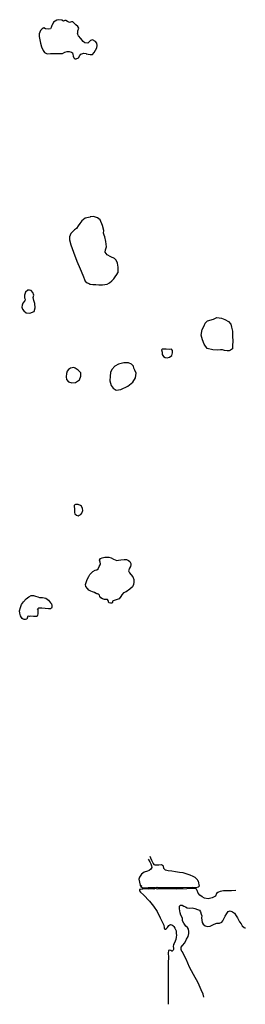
# Model space of a CAD drawing. Extents: x 230225 to 235726, y 861379 to 885338.
import ezdxf

# ---------------------------------------------------------------- set-up
doc = ezdxf.new("R2010")
doc.units = 0
doc.header["$LTSCALE"] = 800
doc.layers.add('WETLANDS', color=11, linetype='CONTINUOUS')

msp = doc.modelspace()

# ---------------------------------------------------------------- linework, layer by layer
at = {"layer": 'WETLANDS', "color": 0}
for points in [[(231128, 885327), (231054, 885277), (231019, 885206), (231012, 885197), (230996, 885151), (230978, 885114), (230930, 885110), (230856, 885119), (230812, 885137), (230770, 885116), (230731, 885077), (230703, 884992), (230704, 884926), (230718, 884848), (230734, 884767), (230757, 884678), (230795, 884587), (230833, 884541), (230893, 884508), (230979, 884519), (231055, 884519), (231141, 884515), (231269, 884518), (231324, 884549), (231382, 884563), (231431, 884566), (231486, 884549), (231517, 884531), (231524, 884501), (231531, 884448), (231544, 884408), (231573, 884389), (231604, 884383), (231656, 884410), (231690, 884463), (231720, 884499), (231792, 884520), (231846, 884516), (231850, 884509), (231898, 884496), (231942, 884488), (231997, 884490), (232043, 884541), (232107, 884654), (232118, 884713), (232109, 884771), (232070, 884810), (232001, 884847), (231955, 884829), (231909, 884793), (231887, 884771), (231814, 884775), (231777, 884811), (231716, 884877), (231658, 884943), (231651, 884965), (231638, 884998), (231644, 885022), (231647, 885069), (231664, 885131), (231640, 885173), (231592, 885211), (231550, 885250), (231520, 885285), (231490, 885283), (231444, 885273), (231394, 885298), (231354, 885319), (231325, 885316), (231294, 885305), (231253, 885329), (231165, 885338)], [(231943, 880534), (231818, 880508), (231744, 880445), (231695, 880380), (231651, 880321), (231614, 880261), (231560, 880223), (231475, 880135), (231440, 880051), (231443, 879982), (231470, 879860), (231538, 879680), (231621, 879460), (231702, 879276), (231761, 879122), (231825, 878977), (231870, 878937), (231932, 878912), (231930, 878905), (232011, 878897), (232082, 878894), (232154, 878884), (232248, 878886), (232300, 878896), (232361, 878904), (232415, 878934), (232474, 878982), (232522, 879034), (232557, 879081), (232596, 879138), (232618, 879176), (232624, 879189), (232630, 879315), (232611, 879411), (232580, 879490), (232534, 879528), (232445, 879570), (232356, 879615), (232306, 879681), (232318, 879735), (232339, 879809), (232323, 879941), (232304, 880053), (232283, 880098), (232266, 880140), (232278, 880206), (232242, 880333), (232185, 880471), (232120, 880517), (232024, 880548), (231940, 880544)], [(230428, 878754), (230369, 878711), (230346, 878638), (230345, 878574), (230356, 878534), (230354, 878509), (230351, 878497), (230340, 878485), (230305, 878437), (230283, 878389), (230276, 878345), (230291, 878296), (230330, 878254), (230380, 878209), (230474, 878193), (230578, 878241), (230602, 878329), (230592, 878435), (230567, 878503), (230556, 878581), (230571, 878636), (230547, 878703), (230503, 878751), (230468, 878759)], [(234798, 877341), (234724, 877445), (234678, 877548), (234652, 877665), (234673, 877801), (234721, 877892), (234743, 877957), (234805, 878007), (234947, 878050), (235033, 878092), (235149, 878075), (235230, 878043), (235319, 877993), (235370, 877929), (235390, 877859), (235411, 877758), (235416, 877638), (235419, 877516), (235417, 877410), (235414, 877333), (235363, 877299), (235328, 877284), (235284, 877282), (235215, 877292), (235166, 877301), (235121, 877301), (235036, 877299), (234937, 877308)], [(233685, 877303), (233699, 877244), (233701, 877189), (233731, 877139), (233771, 877117), (233824, 877108), (233878, 877123), (233931, 877166), (233947, 877232), (233954, 877292), (233924, 877320), (233869, 877311), (233794, 877322), (233742, 877321), (233708, 877318)], [(232878, 876988), (232762, 876987), (232637, 876957), (232544, 876906), (232474, 876829), (232442, 876753), (232430, 876666), (232424, 876548), (232454, 876439), (232501, 876371), (232581, 876325), (232695, 876337), (232863, 876423), (232987, 876516), (233052, 876622), (233065, 876735), (233033, 876806), (233006, 876858), (232999, 876911), (232948, 876957)], [(231468, 876862), (231416, 876826), (231384, 876785), (231363, 876731), (231356, 876651), (231366, 876586), (231413, 876527), (231495, 876503), (231586, 876513), (231682, 876574), (231717, 876662), (231714, 876748), (231655, 876807), (231577, 876862), (231544, 876871)], [(231555, 873513), (231552, 873494), (231551, 873484), (231561, 873445), (231560, 873409), (231559, 873370), (231560, 873348), (231574, 873314), (231607, 873278), (231649, 873267), (231677, 873280), (231719, 873298), (231744, 873330), (231763, 873392), (231757, 873440), (231729, 873498), (231706, 873518), (231652, 873537), (231633, 873539), (231587, 873537), (231566, 873533)], [(232111, 871364), (232090, 871379), (232053, 871396), (232000, 871412), (231962, 871429), (231911, 871456), (231877, 871500), (231841, 871546), (231833, 871595), (231843, 871646), (231874, 871718), (231910, 871785), (231932, 871836), (231968, 871873), (232008, 871911), (232067, 871940), (232108, 871955), (232141, 871974), (232166, 872031), (232186, 872076), (232192, 872100), (232184, 872137), (232176, 872161), (232173, 872189), (232196, 872224), (232240, 872245), (232302, 872258), (232396, 872262), (232452, 872240), (232512, 872212), (232552, 872194), (232596, 872182), (232636, 872186), (232693, 872194), (232771, 872205), (232830, 872206), (232877, 872180), (232913, 872150), (232939, 872105), (232939, 872069), (232924, 872031), (232905, 871990), (232879, 871930), (232903, 871877), (232937, 871834), (232985, 871778), (233008, 871718), (233009, 871648), (233002, 871596), (232972, 871536), (232913, 871479), (232823, 871413), (232760, 871392), (232712, 871342), (232689, 871305), (232648, 871247), (232554, 871210), (232501, 871197), (232492, 871185), (232486, 871156), (232479, 871139), (232443, 871143), (232408, 871151), (232390, 871167), (232388, 871191), (232386, 871208), (232365, 871227), (232338, 871232), (232292, 871232), (232241, 871245), (232206, 871269), (232181, 871306), (232171, 871333), (232143, 871359), (232097, 871376), (232050, 871399)], [(230666, 870999), (230667, 870972), (230668, 870922), (230667, 870883), (230661, 870846), (230654, 870825), (230645, 870816), (230629, 870813), (230607, 870812), (230564, 870813), (230500, 870820), (230465, 870819), (230439, 870821), (230420, 870814), (230413, 870799), (230410, 870779), (230397, 870751), (230370, 870740), (230338, 870742), (230311, 870752), (230289, 870769), (230269, 870791), (230249, 870835), (230233, 870893), (230225, 870957), (230242, 871031), (230274, 871104), (230316, 871174), (230384, 871243), (230445, 871298), (230504, 871326), (230564, 871328), (230610, 871314), (230666, 871291), (230712, 871275), (230780, 871276), (230825, 871270), (230861, 871262), (230893, 871234), (230930, 871214), (230956, 871183), (230980, 871152), (230998, 871120), (231007, 871081), (231008, 871036), (230998, 871016), (230976, 871005), (230925, 871006), (230846, 871010), (230762, 871022), (230711, 871022), (230688, 871018), (230668, 871001), (230664, 870989)]]:
    msp.add_lwpolyline(points, close=True, dxfattribs=at)
for points in [[(235491, 864148), (235392, 864144), (235270, 864139), (235192, 864138), (235109, 864127), (235068, 864111), (235054, 864103), (235026, 864073), (234996, 864012), (234917, 863971), (234817, 863945), (234733, 863959), (234672, 863991), (234620, 864032), (234577, 864084), (234555, 864146), (234535, 864179), (234506, 864200), (234302, 864187), (234050, 864181), (233756, 864191), (233587, 864182), (233555, 864190), (233562, 864224), (233571, 864226), (233590, 864224), (233590, 864224), (233890, 864222), (234069, 864222), (234121, 864224), (234210, 864224), (234427, 864229), (234528, 864225), (234587, 864235), (234609, 864264), (234604, 864286), (234591, 864338), (234583, 864376), (234579, 864379), (234557, 864410), (234502, 864461), (234453, 864486), (234383, 864523), (234311, 864545), (234208, 864576), (234125, 864585), (234027, 864603), (233932, 864615), (233849, 864628), (233784, 864641), (233742, 864686), (233730, 864738), (233681, 864775), (233617, 864767), (233527, 864764), (233512, 864776), (233483, 864812), (233464, 864848), (233450, 864877), (233422, 864932), (233407, 864978)], [(233358, 864907), (233397, 864845), (233426, 864795), (233439, 864748), (233443, 864704), (233424, 864664), (233385, 864636), (233343, 864616), (233261, 864592), (233195, 864545), (233145, 864476), (233130, 864426), (233143, 864352), (233161, 864276), (233202, 864246), (233159, 864279), (233178, 864247), (233216, 864215), (233257, 864215), (233355, 864220), (233448, 864221), (233520, 864222), (233539, 864223), (233540, 864209), (233537, 864198), (233536, 864193), (233499, 864181), (233433, 864185), (233356, 864182), (233280, 864185), (233229, 864181), (233171, 864175), (233149, 864169), (233146, 864155), (233146, 864139), (233168, 864106), (233245, 864046), (233389, 863889), (233488, 863767), (233574, 863637), (233648, 863480), (233737, 863306), (233747, 863239), (233754, 863218), (233763, 863211), (233782, 863207), (233808, 863223), (233832, 863251), (233849, 863272), (233846, 863272), (233864, 863295), (233884, 863309), (233886, 863311), (233898, 863318), (233932, 863314), (233958, 863295), (233985, 863270), (234009, 863232), (234023, 863199), (234036, 863167), (234044, 863100), (234049, 863065), (234043, 863014), (234029, 862953), (234016, 862913), (233992, 862862), (233976, 862837), (233970, 862788), (233971, 862741), (233971, 862710), (233963, 862693), (233950, 862676), (233940, 862674), (233931, 862675), (233913, 862688), (233881, 862698), (233863, 862692), (233856, 862685), (233849, 862623), (233853, 862524), (233846, 862386), (233847, 862275), (233844, 862113), (233849, 862003), (233849, 861835), (233847, 861640), (233847, 861379)], [(234716, 861552), (234697, 861625), (234650, 861734), (234577, 861898), (234460, 862101), (234369, 862285), (234280, 862478), (234184, 862667), (234180, 862665), (234159, 862710), (234159, 862773), (234198, 862813), (234249, 862874), (234291, 862964), (234329, 863030), (234351, 863105), (234350, 863154), (234344, 863204), (234316, 863248), (234272, 863277), (234229, 863354), (234197, 863406), (234193, 863472), (234156, 863548), (234140, 863601), (234120, 863699), (234121, 863765), (234142, 863788), (234131, 863775), (234144, 863793), (234189, 863793), (234230, 863769), (234266, 863748), (234311, 863729), (234364, 863721), (234433, 863725), (234499, 863708), (234563, 863684), (234611, 863666), (234634, 863631), (234650, 863576), (234663, 863530), (234659, 863484), (234663, 863426), (234677, 863366), (234696, 863328), (234748, 863292), (234803, 863275), (234867, 863278), (234916, 863307), (234970, 863330), (235034, 863356), (235094, 863356), (235150, 863378), (235174, 863411), (235207, 863474), (235234, 863522), (235272, 863586), (235311, 863635), (235356, 863651), (235414, 863633), (235463, 863596), (235501, 863532), (235532, 863482), (235563, 863432), (235581, 863389), (235623, 863337), (235651, 863290), (235695, 863245), (235714, 863239), (235726, 863239)]]:
    msp.add_lwpolyline(points, dxfattribs=at)

doc.saveas('drawing.dxf')
